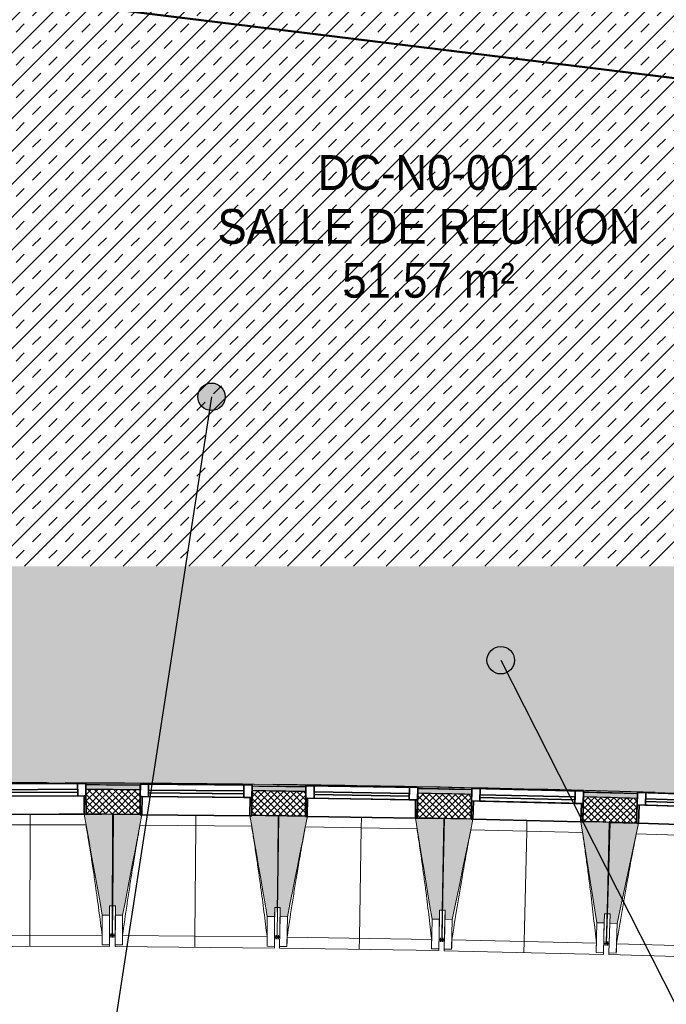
# Model space of a CAD drawing. Header units: centimetres. Extents: x -2631 to 3067, y -3659 to 381.
# Tile 4 of 149: x -2099 to -1746, y -2156 to -1619. Entities that reach past the tile are written whole.
import ezdxf

# ---------------------------------------------------------------- set-up
doc = ezdxf.new("R2010")
doc.units = ezdxf.units.CM
doc.linetypes.add('Tiret_2_', pattern=[0.25, 0.125, -0.125])
for name, color, linetype, lineweight in [('0-1', 7, 'Continuous', 5), ('ANNOTATIONS-2', 7, 'Continuous', 18), ('ANNOTATIONS-4', 7, 'Continuous', 50), ('HACHURE_C-3', 7, 'Continuous', 18), ('MENUISERIES', 7, 'Continuous', 18), ('MENUISERIES-1', 7, 'Continuous', 25), ('MUR', 7, 'Continuous', 25), ('MUR_C', 7, 'Continuous', 25), ('OSSATURE', 7, 'Continuous', 18), ('OSSATURE_C', 7, 'Continuous', 18), ('SERRU', 7, 'Continuous', 18), ('SOL', 7, 'Continuous', 25), ('Z', 7, 'Continuous', 18)]:
    doc.layers.add(name, color=color, linetype=linetype, lineweight=lineweight)
doc.layers.add('A-ANNO-NPLT', color=7, linetype='Continuous', lineweight=25, plot=False)
for name, color, linetype, lineweight, true_color in [('A-GLAZ-GLAS', 7, 'Continuous', 25, 0x5c63b1), ('ANNOTATIONS-3', 4, 'Tiret_2_', 100, 0x00ffff), ('ETIQUETTE-1', 9, 'Continuous', 30, 0x808080), ('HACHURE_C-2', 7, 'Continuous', 5, 0xdadada), ('MENUISERIES-2', 7, 'Continuous', 25, 0x5c63b1), ('OSSATURE-1', 7, 'Continuous', 5, 0x787878), ('OSSATURE-2', 5, 'Continuous', 25, 0x0000ff), ('SERRU-traverse-1', 7, 'Continuous', 18, 0xff8000), ('SOL-1', 3, 'Continuous', 5, 0x00ff00), ('TITRARCHI-1', 1, 'Continuous', 30, 0xff0000)]:
    doc.layers.add(name, color=color, linetype=linetype, lineweight=lineweight, true_color=true_color)
doc.styles.add('Arial', font='arial.ttf', dxfattribs={"width": 0.9, "height": 19})

# ---------------------------------------------------------------- blocks, each defined once
blk = doc.blocks.new('XXX_VIDE FENETRE - 590-V14-2021_015_1114_DCE_1_50_Sols')
at = {"layer": 'A-ANNO-NPLT'}
for p, q in [((-30.51, 0), (-30.51, -10)), ((-29.51, 0), (-30.51, 0)), ((-29.51, -10), (-29.51, 0)), ((30.51, 0), (29.51, 0)), ((29.51, 0), (29.51, -10)), ((30.51, -10), (30.51, 0)), ((-30.51, -10), (-29.51, -10)), ((-26.01, -10), (-30.51, -10)), ((-30.51, -10), (-30.51, -16.75)), ((-26.01, -16.75), (-26.01, -10)), ((26.01, -10), (26.01, -16.75)), ((30.51, -10), (26.01, -10)), ((29.51, -10), (30.51, -10)), ((30.51, -16.75), (30.51, -10)), ((-30.51, -16.75), (-26.01, -16.75)), ((26.01, -16.75), (30.51, -16.75))]:
    blk.add_line(p, q, dxfattribs=at)
at = {"layer": 'A-GLAZ-GLAS'}
for p, q in [((26.01, -12), (-26.01, -12)), ((-26.01, -12), (-26.01, -13.5)), ((-26.01, -13.5), (26.01, -13.5)), ((26.01, -13.5), (26.01, -12))]:
    blk.add_line(p, q, dxfattribs=at)
at = {"layer": 'MENUISERIES-1'}
for p, q in [((-30.51, 0), (29.55, 0)), ((-30.51, -10), (-30.51, 0)), ((-29.51, 0), (-29.51, -10)), ((29.51, 0), (-29.51, 0)), ((29.51, -0.21), (29.51, 0)), ((29.51, -10), (29.51, -0.27)), ((30.51, -0.28), (30.51, -10)), ((30.51, -10), (-30.51, -10)), ((-30.51, -16.75), (-30.51, -10)), ((-30.51, -10), (30.51, -10)), ((-29.51, -10), (29.51, -10)), ((-26.01, -10), (-26.01, -16.75)), ((26.01, -10), (-26.01, -10)), ((26.01, -16.75), (26.01, -10)), ((30.51, -10), (30.51, -16.75)), ((30.51, -16.75), (-30.51, -16.75)), ((-26.01, -16.75), (26.01, -16.75))]:
    blk.add_line(p, q, dxfattribs=at)
at = {"layer": 'MENUISERIES-2'}
for p, q in [((-26.01, -13.5), (-26.01, -12)), ((-26.01, -12), (26.01, -12)), ((26.01, -13.5), (-26.01, -13.5)), ((26.01, -12), (26.01, -13.5))]:
    blk.add_line(p, q, dxfattribs=at)
blk = doc.blocks.new('XXX_VIDE FENETRE - 590-389517-2021_015_1114_DCE_1_50_Sols')
at = {"layer": 'A-ANNO-NPLT'}
for p, q in [((-30.51, 0), (-30.51, -10)), ((-29.51, 0), (-30.51, 0)), ((-29.51, -10), (-29.51, 0)), ((30.51, 0), (29.51, 0)), ((29.51, 0), (29.51, -10)), ((30.51, -10), (30.51, 0)), ((-30.51, -10), (-29.51, -10)), ((-26.01, -10), (-30.51, -10)), ((-30.51, -10), (-30.51, -16.75)), ((-26.01, -16.75), (-26.01, -10)), ((26.01, -10), (26.01, -16.75)), ((30.51, -10), (26.01, -10)), ((29.51, -10), (30.51, -10)), ((30.51, -16.75), (30.51, -10)), ((-30.51, -16.75), (-26.01, -16.75)), ((26.01, -16.75), (30.51, -16.75))]:
    blk.add_line(p, q, dxfattribs=at)
at = {"layer": 'A-GLAZ-GLAS'}
for p, q in [((26.01, -12), (-26.01, -12)), ((-26.01, -12), (-26.01, -13.5)), ((-26.01, -13.5), (26.01, -13.5)), ((26.01, -13.5), (26.01, -12))]:
    blk.add_line(p, q, dxfattribs=at)
at = {"layer": 'MENUISERIES-1'}
for p, q in [((-29.51, 0), (29.51, 0)), ((29.51, 0), (-29.51, 0)), ((-30.51, -10), (-30.51, -0.07)), ((-29.51, -0.07), (-29.51, -10)), ((29.51, -10), (29.51, -0.07)), ((30.51, -0.07), (30.51, -10)), ((30.51, -10), (-30.51, -10)), ((-30.51, -16.75), (-30.51, -10)), ((-30.51, -10), (30.51, -10)), ((-29.51, -10), (29.51, -10)), ((-26.01, -10), (-26.01, -16.75)), ((26.01, -10), (-26.01, -10)), ((26.01, -16.75), (26.01, -10)), ((30.51, -10), (30.51, -16.75)), ((30.51, -16.75), (-30.51, -16.75)), ((-26.01, -16.75), (26.01, -16.75))]:
    blk.add_line(p, q, dxfattribs=at)
at = {"layer": 'MENUISERIES-2'}
for p, q in [((-26.01, -13.5), (-26.01, -12)), ((-26.01, -12), (26.01, -12)), ((26.01, -13.5), (-26.01, -13.5)), ((26.01, -12), (26.01, -13.5))]:
    blk.add_line(p, q, dxfattribs=at)
blk = doc.blocks.new('XXX_VIDE FENETRE - 590-V15-2021_015_1114_DCE_1_50_Sols')
at = {"layer": 'A-ANNO-NPLT'}
for p, q in [((-30.51, 0), (-30.51, -10)), ((-29.51, 0), (-30.51, 0)), ((-29.51, -10), (-29.51, 0)), ((30.51, 0), (29.51, 0)), ((29.51, 0), (29.51, -10)), ((30.51, -10), (30.51, 0)), ((-30.51, -10), (-29.51, -10)), ((-26.01, -10), (-30.51, -10)), ((-30.51, -10), (-30.51, -16.75)), ((-26.01, -16.75), (-26.01, -10)), ((26.01, -10), (26.01, -16.75)), ((30.51, -10), (26.01, -10)), ((29.51, -10), (30.51, -10)), ((30.51, -16.75), (30.51, -10)), ((-30.51, -16.75), (-26.01, -16.75)), ((26.01, -16.75), (30.51, -16.75))]:
    blk.add_line(p, q, dxfattribs=at)
at = {"layer": 'A-GLAZ-GLAS'}
for p, q in [((26.01, -12), (-26.01, -12)), ((-26.01, -12), (-26.01, -13.5)), ((-26.01, -13.5), (26.01, -13.5)), ((26.01, -13.5), (26.01, -12))]:
    blk.add_line(p, q, dxfattribs=at)
at = {"layer": 'MENUISERIES-1'}
for p, q in [((-29.51, 0), (29.51, 0)), ((29.51, 0), (-29.51, 0)), ((-30.51, -10), (-30.51, -0.07)), ((-29.51, -0.07), (-29.51, -10)), ((29.51, -10), (29.51, -0.07)), ((30.51, -0.07), (30.51, -10)), ((30.51, -10), (-30.51, -10)), ((-30.51, -16.75), (-30.51, -10)), ((-30.51, -10), (30.51, -10)), ((-29.51, -10), (29.51, -10)), ((-26.01, -10), (-26.01, -16.75)), ((26.01, -10), (-26.01, -10)), ((26.01, -16.75), (26.01, -10)), ((30.51, -10), (30.51, -16.75)), ((30.51, -16.75), (-30.49, -16.75)), ((-26.01, -16.75), (26.01, -16.75))]:
    blk.add_line(p, q, dxfattribs=at)
at = {"layer": 'MENUISERIES-2'}
for p, q in [((-26.01, -13.5), (-26.01, -12)), ((-26.01, -12), (26.01, -12)), ((26.01, -13.5), (-26.01, -13.5)), ((26.01, -12), (26.01, -13.5))]:
    blk.add_line(p, q, dxfattribs=at)
blk = doc.blocks.new('Garde-corps - Garde-corps-505471-2021_015_1114_DCE_1_50_Sols')
at = {"layer": 'SERRU-traverse-1'}
h = blk.add_hatch(color=256, dxfattribs=at)
h.paths.add_polyline_path([(-1509.15, -2050.85), (-1509.43, -2050.53), (-1519.95, -2050.13), (-1519.93, -2050.34), (-1509.15, -2050.85)])
h.paths.add_polyline_path([(-1580.92, -2047.67), (-1580.92, -2047.44), (-1610.43, -2046.2), (-1610.41, -2046.48), (-1581.03, -2047.66)])
h.paths.add_polyline_path([(-1671.41, -2044.22), (-1671.41, -2043.96), (-1693.01, -2043.24), (-1700.94, -2043.01), (-1700.92, -2043.24), (-1671.51, -2044.22)])
h.paths.add_polyline_path([(-1761.94, -2041.41), (-1761.94, -2041.14), (-1787.14, -2040.49), (-1791.46, -2040.4), (-1791.45, -2040.63), (-1762.01, -2041.41)])
h.paths.add_polyline_path([(-1852.47, -2039.22), (-1852.47, -2038.92), (-1882.01, -2038.39), (-1882, -2038.64), (-1852.53, -2039.22)])
h.paths.add_polyline_path([(-2308.9, -2037.77), (-2305.38, -2037.71), (-2305.39, -2037.43), (-2308.64, -2037.5), (-2308.87, -2037.74)])
h.paths.add_polyline_path([(-1943.02, -2037.66), (-1943.06, -2037.4), (-1972.47, -2037.01), (-1972.47, -2037.29), (-1943.06, -2037.66)])
h.paths.add_polyline_path([(-2244.36, -2037), (-2214.75, -2036.72), (-2214.76, -2036.49), (-2244.37, -2036.78), (-2244.36, -2036.99)])
h.paths.add_polyline_path([(-2033.49, -2036.73), (-2033.49, -2036.49), (-2063.22, -2036.29), (-2063.19, -2036.56), (-2033.55, -2036.73)])
h.paths.add_polyline_path([(-2153.73, -2036.47), (-2124.24, -2036.41), (-2124.24, -2036.17), (-2153.74, -2036.21), (-2153.73, -2036.44)])
for points in [[(-1509.43, -2050.53), (-1510.08, -2049.79), (-1629.26, -2044.76), (-1742.42, -2040.97), (-1853.41, -2038.19), (-1972.48, -2036.3), (-2086.55, -2035.49), (-2198.99, -2035.66), (-2307.96, -2036.8), (-2308.6, -2037.46), (-2305.38, -2037.41), (-2305.38, -2037.1), (-2244.37, -2036.39), (-2244.37, -2036.76), (-2214.75, -2036.41), (-2214.76, -2036.17), (-2153.74, -2035.89), (-2153.71, -2036.21), (-2124.24, -2036.15), (-2124.24, -2035.98), (-2063.22, -2035.7), (-2063.19, -2036.29), (-2033.49, -2036.46), (-2033.49, -2036.08), (-1972.47, -2036.68), (-1972.47, -2037.01), (-1953.32, -2037.22), (-1943.02, -2037.39), (-1943.01, -2037.01), (-1882, -2038.01), (-1882, -2038.39), (-1852.47, -2038.92), (-1852.46, -2038.57), (-1791.45, -2040), (-1791.45, -2040.37), (-1770.16, -2040.9), (-1761.93, -2041.14), (-1761.92, -2040.77), (-1700.92, -2042.6), (-1700.92, -2042.98), (-1678.64, -2043.7), (-1671.41, -2043.96), (-1671.39, -2043.59), (-1610.41, -2045.84), (-1610.41, -2046.2), (-1580.91, -2047.42), (-1580.89, -2047.03), (-1519.93, -2049.71), (-1519.93, -2050.08), (-1509.76, -2050.52)], [(-1510.08, -2049.79), (-1510.26, -2049.61), (-1625.94, -2044.7), (-1740.54, -2040.86), (-1797.91, -2039.4), (-1853.88, -2038.01), (-1971.23, -2036.14), (-2084.71, -2035.32), (-2193.9, -2035.44), (-2307.73, -2036.56), (-2307.9, -2036.74), (-2189.4, -2035.61), (-2074.08, -2035.53), (-1959.53, -2036.46), (-1847.86, -2038.32), (-1731.32, -2041.3), (-1620.36, -2045.09), (-1510.16, -2049.79)], [(-1510.24, -2049.61), (-1510.41, -2049.44), (-1576.69, -2046.56), (-1597.96, -2045.65), (-1635.13, -2044.21), (-1700.94, -2041.95), (-1738.05, -2040.74), (-1805.26, -2038.98), (-1864.49, -2037.64), (-1886.5, -2037.25), (-1938.7, -2036.38), (-1976.97, -2035.91), (-2022.84, -2035.47), (-2079.82, -2035.15), (-2136.7, -2035.14), (-2193.78, -2035.28), (-2224.49, -2035.51), (-2307.63, -2036.46), (-2307.67, -2036.56), (-2189.4, -2035.43), (-2074.47, -2035.35), (-1958.77, -2036.3), (-1845.9, -2038.2), (-1732.79, -2041.08), (-1619.9, -2044.94), (-1510.26, -2049.61)]]:
    blk.add_hatch(color=256, dxfattribs=at).paths.add_polyline_path(points)
for p, q in [((-2033.49, -2036.46), (-2063.21, -2036.57)), ((-2033.49, -2036.43), (-2051.22, -2036.32)), ((-2041.63, -2036.68), (-2042.83, -2036.67)), ((-2042.83, -2036.67), (-2041.63, -2036.68)), ((-1943.02, -2037.36), (-1958.91, -2037.15)), ((-1952.82, -2037.53), (-1953.84, -2037.52)), ((-1953.84, -2037.52), (-1952.82, -2037.53)), ((-1864.07, -2038.99), (-1864.83, -2038.97)), ((-1864.83, -2038.97), (-1864.07, -2038.99)), ((-1775.63, -2041.04), (-1776.7, -2041.01)), ((-1776.7, -2041.01), (-1775.63, -2041.04))]:
    blk.add_line(p, q, dxfattribs=at)
at = {"layer": 'SERRU-traverse-1', "flags": 128}
blk.add_lwpolyline([(-2006.66, -2036.07), (-2031.97, -2035.39), (-2075.7, -2035.55)], dxfattribs=at)
at = {"layer": 'SERRU-traverse-1'}
for radius, start, end in [(13044.68, 87.310169, 90.815427), (13044.86, 89.835073, 90.814662), (13044.86, 89.336655, 89.790083), (13044.86, 88.37491, 89.291333), (13043.97, 88.843215, 88.944631), (13043.97, 88.437759, 88.546818)]:
    blk.add_arc((-2122.26, -15080.1), radius, start, end, dxfattribs=at)
blk = doc.blocks.new('B02_ARC_rvt-1-2021_015_1114_DCE_1_50_Sols')
at = {"layer": 'HACHURE_C-2'}
h = blk.add_hatch(color=256, dxfattribs=at)
h.paths.add_polyline_path([(-1054.05, -2082.75), (-1053.84, -2080.26), (-1068.34, -2079.08), (-1068.54, -2081.57), (-1061.09, -2082.18)])
h.paths.add_polyline_path([(-1129.37, -2076.78), (-1129.17, -2074.29), (-1158.24, -2072.1), (-1158.42, -2074.6), (-1129.65, -2076.76)])
h.paths.add_polyline_path([(-1219.28, -2070.23), (-1219.1, -2067.74), (-1248.7, -2065.71), (-1248.86, -2068.21), (-1219.54, -2070.21)])
h.paths.add_polyline_path([(-1309.76, -2064.27), (-1309.59, -2061.77), (-1339.13, -2059.96), (-1339.28, -2062.46), (-1309.99, -2064.25)])
h.paths.add_polyline_path([(-1400.2, -2058.94), (-1400.05, -2056.44), (-1429.5, -2054.84), (-1429.63, -2057.34), (-1400.4, -2058.92)])
h.paths.add_polyline_path([(-1490.57, -2054.24), (-1490.44, -2051.74), (-1500.91, -2051.27), (-1501.11, -2053.73), (-1490.75, -2054.23)])
h.paths.add_polyline_path([(-1508.11, -2053.4), (-1507.9, -2050.91), (-1519.95, -2050.34), (-1520.06, -2052.84), (-1508.53, -2053.38)])
h.paths.add_polyline_path([(-1581.03, -2050.17), (-1580.92, -2047.67), (-1610.44, -2046.48), (-1610.53, -2048.97), (-1581.18, -2050.16)])
h.paths.add_polyline_path([(-1671.51, -2046.72), (-1671.41, -2044.22), (-1700.94, -2043.24), (-1701.02, -2045.74), (-1671.64, -2046.72)])
h.paths.add_polyline_path([(-1762.01, -2043.91), (-1761.94, -2041.41), (-1791.47, -2040.63), (-1791.53, -2043.12), (-1762.12, -2043.9)])
h.paths.add_polyline_path([(-1852.53, -2041.72), (-1852.53, -2039.22), (-1882.01, -2038.64), (-1882, -2041.14), (-1852.61, -2041.72)])
h.paths.add_polyline_path([(-2308.86, -2040.27), (-2305.35, -2040.22), (-2305.39, -2037.72), (-2308.9, -2037.77)])
h.paths.add_polyline_path([(-1943.06, -2040.16), (-1943.06, -2037.66), (-1972.48, -2037.29), (-1972.47, -2039.79), (-1943.12, -2040.16)])
h.paths.add_polyline_path([(-2244.33, -2039.5), (-2214.74, -2039.26), (-2214.76, -2036.76), (-2244.36, -2037)])
h.paths.add_polyline_path([(-2033.52, -2039.23), (-2033.55, -2036.73), (-2063.21, -2036.56), (-2063.19, -2039.06), (-2033.55, -2039.23)])
h.paths.add_polyline_path([(-2153.72, -2038.97), (-2124.22, -2038.93), (-2124.24, -2036.43), (-2153.73, -2036.47)])
at = {"layer": 'HACHURE_C-3'}
h = blk.add_hatch(dxfattribs=at)
h.set_pattern_fill('FP_1', color=256, style=0, pattern_type=2)
h.set_pattern_definition([(45, (0, 0), (-1.767767, 1.767767), []), (135, (0, 0), (-1.767767, -1.767767), [])])
h.paths.add_polyline_path([(-1055.15, -2096.21), (-1054.05, -2082.75), (-1068.54, -2081.57), (-1069.6, -2095.03), (-1061.29, -2095.7)])
h.paths.add_polyline_path([(-1130.43, -2090.24), (-1129.37, -2076.78), (-1158.42, -2074.6), (-1159.38, -2088.06), (-1130.44, -2090.24)])
h.paths.add_polyline_path([(-1220.25, -2083.69), (-1219.28, -2070.23), (-1248.86, -2068.21), (-1249.74, -2081.68), (-1220.26, -2083.69)])
h.paths.add_polyline_path([(-1310.63, -2077.74), (-1309.76, -2064.27), (-1339.28, -2062.46), (-1340.06, -2075.93), (-1310.63, -2077.74)])
h.paths.add_polyline_path([(-1400.97, -2072.41), (-1400.2, -2058.94), (-1429.63, -2057.34), (-1430.31, -2070.82), (-1400.98, -2072.41)])
h.paths.add_polyline_path([(-1491.26, -2067.72), (-1490.57, -2054.24), (-1520.06, -2052.84), (-1520.66, -2066.33), (-1491.26, -2067.72)])
h.paths.add_polyline_path([(-1581.62, -2063.65), (-1581.03, -2050.17), (-1610.53, -2048.97), (-1611.03, -2062.46), (-1581.62, -2063.65)])
h.paths.add_polyline_path([(-1672.01, -2060.21), (-1671.51, -2046.72), (-1701.02, -2045.74), (-1701.42, -2059.23), (-1672.01, -2060.21)])
h.paths.add_polyline_path([(-1762.41, -2057.4), (-1762.01, -2043.91), (-1791.53, -2043.12), (-1791.84, -2056.62), (-1762.42, -2057.4)])
h.paths.add_polyline_path([(-1852.84, -2055.22), (-1852.53, -2041.72), (-1882.05, -2041.14), (-1882.27, -2054.64), (-1852.84, -2055.22)])
h.paths.add_polyline_path([(-2311.15, -2053.8), (-2305.19, -2053.71), (-2305.39, -2040.22), (-2311.36, -2040.3), (-2311.3, -2044.21)])
h.paths.add_polyline_path([(-1943.28, -2053.66), (-1943.12, -2040.16), (-1972.5, -2039.79), (-1972.62, -2053.29), (-1943.28, -2053.66)])
h.paths.add_polyline_path([(-2244.18, -2053), (-2214.68, -2052.76), (-2214.76, -2039.26), (-2244.33, -2039.5), (-2244.28, -2044.21)])
h.paths.add_polyline_path([(-2033.64, -2052.73), (-2033.55, -2039.23), (-2063.2, -2039.06), (-2063.14, -2052.56), (-2033.64, -2052.73)])
h.paths.add_polyline_path([(-2153.66, -2052.47), (-2124.16, -2052.43), (-2124.24, -2038.93), (-2153.72, -2038.97), (-2153.7, -2044.21)])
at = {"layer": 'SOL-1'}
h = blk.add_hatch(color=256, dxfattribs=at)
h.paths.add_polyline_path([(-1510.39, -2049.44), (-1510.39, -2049.44), (-1509.87, -2043.77), (-1509.42, -2043.79), (-1509.07, -2039.52), (-1504.93, -2039.86), (-1504.92, -2039.71), (-1508.91, -2039.38), (-1501.93, -1955.28), (-1502.83, -1955.19), (-1502.4, -1950.01), (-1501.5, -1950.08), (-1501.22, -1946.7), (-1497.23, -1947.03), (-1497.23, -1946.78), (-1501.35, -1946.42), (-1500.99, -1942.16), (-1501.49, -1942.11), (-1499.31, -1916.35), (-1480.33, -1917.87), (-1441.07, -1444.64), (-1558.75, -1439.25), (-1593.81, -1437.89), (-1681.76, -1434.72), (-1723.66, -1433.42), (-1809.33, -1431.11), (-1844.6, -1430.34), (-1941.64, -1428.56), (-2059.97, -1427.5), (-2084.9, -1427.38), (-2170.43, -1427.39), (-2209.88, -1427.52), (-2316.89, -1428.47), (-2307.57, -2036.4), (-2238.94, -2035.66), (-2210.26, -2035.4), (-2184.17, -2035.25), (-2119.74, -2035.14), (-2069.52, -2035.21), (-2015.77, -2035.53), (-1953.63, -2036.18), (-1930.8, -2036.51), (-1850.74, -2037.91), (-1787.14, -2039.43), (-1728.9, -2041.04), (-1659.59, -2043.35), (-1614.74, -2044.97), (-1580.92, -2046.38), (-1510.39, -2049.44)])
h.paths.add_polyline_path([(-1580.91, -2047.44), (-1580.92, -2047.42), (-1603.71, -2046.46), (-1593.49, -2046.89), (-1580.92, -2047.44)])
h.paths.add_polyline_path([(-1675.84, -2043.8), (-1675.83, -2043.8), (-1695.2, -2043.15), (-1680.59, -2043.64), (-1677.89, -2043.73)])
h.paths.add_polyline_path([(-1766.64, -2041.01), (-1781.26, -2040.61), (-1770.16, -2040.91)])
h.paths.add_polyline_path([(-1510.06, -2040.05), (-1510.74, -2039.62), (-1510.82, -2039.46), (-1510.81, -2038.92), (-1510.67, -2038.56), (-1510.42, -2038.43), (-1509.85, -2038.28), (-1509.16, -2038.75), (-1509.16, -2038.94), (-1509.16, -2039.34), (-1509.32, -2039.72), (-1509.64, -2039.86), (-1510.06, -2040.05)])
h.paths.add_polyline_path([(-1858.92, -2038.81), (-1870.06, -2038.59), (-1858.96, -2038.81)])
h.paths.add_polyline_path([(-1943.02, -2037.41), (-1943.02, -2037.39), (-1943.02, -2037.41)])
h.paths.add_polyline_path([(-2033.49, -2036.49), (-2033.49, -2036.46), (-2049.95, -2036.35), (-2040.04, -2036.43), (-2033.49, -2036.49)])
h.paths.add_polyline_path([(-1507.42, -1964.24), (-1509.63, -1964.06), (-1508.5, -1951), (-1508.1, -1951.07), (-1508.07, -1951.04), (-1502.57, -1951.49), (-1502.82, -1953.83), (-1506.53, -1953.52), (-1507.42, -1964.23)])
h.paths.add_polyline_path([(-2067.14, -1917.12), (-2184.08, -1917.12), (-2184.08, -1557.12), (-1584.08, -1557.12), (-1584.08, -1917.12), (-1985.94, -1917.12)])
h.paths.add_polyline_path([(-1442.34, -1445.75), (-1442.34, -1445.75), (-1441.78, -1445.26)])
h.paths.add_polyline_path([(-1686.24, -1433.21), (-1686.26, -1433.14), (-1691.18, -1432.97), (-1700.94, -1432.73), (-1686.26, -1433.21)])
h.paths.add_polyline_path([(-1954.56, -1427.4), (-1954.56, -1427.39), (-1954.56, -1427.4)])
h.paths.add_polyline_path([(-1954.55, -1427.1), (-1954.56, -1427.08), (-1954.56, -1427.1)])
h.paths.add_polyline_path([(-2050.4, -1426.19), (-2067.67, -1426.03), (-2074.12, -1426.09), (-2056.72, -1426.16)])
at = {"layer": 'MUR'}
for p, q in [((-2063.14, -2052.56), (-2063.21, -2036.56)), ((-2033.49, -2036.73), (-2033.64, -2052.73)), ((-1972.62, -2053.29), (-1972.48, -2037.29)), ((-1943.02, -2037.66), (-1943.28, -2053.66)), ((-1882.27, -2054.64), (-1882.01, -2038.64)), ((-1852.47, -2039.22), (-1852.84, -2055.22)), ((-1791.84, -2056.62), (-1791.47, -2040.63)), ((-1761.94, -2041.41), (-1762.41, -2057.4)), ((-2063.14, -2052.56), (-2077.89, -2052.51))]:
    blk.add_line(p, q, dxfattribs=at)
at = {"layer": 'MUR_C'}
for p, q in [((-2063.21, -2036.56), (-2063.14, -2052.56)), ((-2033.64, -2052.73), (-2033.49, -2036.73)), ((-1972.48, -2037.29), (-1972.62, -2053.29)), ((-1943.28, -2053.66), (-1943.02, -2037.66)), ((-1882.01, -2038.64), (-1882.27, -2054.64)), ((-1852.84, -2055.22), (-1852.47, -2039.22)), ((-1791.47, -2040.63), (-1791.84, -2056.62)), ((-1762.41, -2057.4), (-1761.94, -2041.41))]:
    blk.add_line(p, q, dxfattribs=at)
for radius, start, end in [(13043.67, 89.610089, 89.740641), (13043.67, 89.212665, 89.342052), (13041.17, 89.610115, 89.74054), (13041.17, 89.212691, 89.342026), (13041.17, 88.814879, 88.944602), (13043.67, 88.814853, 88.944628), (13041.17, 88.417066, 88.54679), (13043.67, 88.41704, 88.546816), (13027.67, 89.610257, 89.739993), (13027.67, 89.212833, 89.34189), (13027.67, 88.81502, 88.944466), (13027.67, 88.417206, 88.546653)]:
    blk.add_arc((-2122.26, -15080.1), radius, start, end, dxfattribs=at)
at = {"layer": 'MENUISERIES'}
for name, p, rotation in [('XXX_VIDE FENETRE - 590-V14-2021_015_1114_DCE_1_50_Sols', (-2093.65, -2052.59), 180.2680427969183), ('XXX_VIDE FENETRE - 590-389517-2021_015_1114_DCE_1_50_Sols', (-2003.13, -2053.11), 179.4735047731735), ('XXX_VIDE FENETRE - 590-389517-2021_015_1114_DCE_1_50_Sols', (-1912.78, -2054.25), 179.0762357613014), ('XXX_VIDE FENETRE - 590-389517-2021_015_1114_DCE_1_50_Sols', (-1822.34, -2056.02), 178.6789667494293), ('XXX_VIDE FENETRE - 590-V15-2021_015_1114_DCE_1_50_Sols', (-1731.92, -2058.42), 178.2816977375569)]:
    blk.add_blockref(name, p, dxfattribs=dict(at, rotation=rotation))
at = {"layer": 'SERRU'}
blk.add_blockref('Garde-corps - Garde-corps-505471-2021_015_1114_DCE_1_50_Sols', (0, 0), dxfattribs=at)
blk = doc.blocks.new('20_MUR PREFA_01 - MODULE_01 B-3165811-2021_015_1114_DCE_1_50_Sols')
at = {"layer": 'Z'}
for p, q in [((0, 72.21), (0, 66.14)), ((0, 66.14), (0, 5.85)), ((0, 0.07), (0, 5.85))]:
    blk.add_line(p, q, dxfattribs=at)
blk = doc.blocks.new('B02_DC_STR_rvt-1-2021_015_1114_DCE_1_50_Sols')
at = {"layer": 'OSSATURE-1'}
for points in [[(-2050.27, -2107.63), (-2050.26, -2102.63), (-2048.76, -2102.63), (-2048.65, -2052.62), (-2064.15, -2052.59), (-2054.27, -2107.62)], [(-2043.14, -2107.68), (-2032.64, -2052.83), (-2033.64, -2052.83), (-2033.64, -2052.76), (-2048.13, -2052.62), (-2048.59, -2102.63), (-2047.09, -2102.65), (-2047.09, -2107.65), (-2045.73, -2107.66)], [(-1960.14, -2108.45), (-1960.09, -2103.45), (-1958.59, -2103.46), (-1958.13, -2053.45), (-1972.62, -2053.32), (-1972.62, -2053.39), (-1973.62, -2053.39), (-1964.14, -2108.41)], [(-1953.16, -2108.55), (-1942.29, -2053.77), (-1943.28, -2053.76), (-1943.28, -2053.69), (-1957.77, -2053.46), (-1958.58, -2103.46), (-1957.08, -2103.48), (-1957.16, -2108.48), (-1957.08, -2108.48)], [(-1870.17, -2109.89), (-1870.09, -2104.89), (-1868.59, -2104.91), (-1867.78, -2054.91), (-1882.27, -2054.67), (-1882.27, -2054.74), (-1883.27, -2054.74), (-1874.17, -2109.82), (-1873.34, -2109.84)], [(-1863.1, -2110.04), (-1851.85, -2055.34), (-1852.84, -2055.32), (-1852.84, -2055.25), (-1867.33, -2054.92), (-1868.48, -2104.91), (-1866.98, -2104.95), (-1867.1, -2109.95), (-1866.98, -2109.95)], [(-1780.12, -2111.95), (-1780.01, -2106.95), (-1778.51, -2106.99), (-1777.35, -2056.99), (-1791.84, -2056.66), (-1791.84, -2056.73), (-1792.83, -2056.73), (-1784.12, -2111.86)], [(-1773.05, -2112.16), (-1761.42, -2057.54), (-1762.42, -2057.51), (-1762.42, -2057.44), (-1776.9, -2057.01), (-1778.4, -2106.99), (-1776.9, -2107.04), (-1777.05, -2112.04), (-1776.9, -2112.04)]]:
    blk.add_hatch(color=256, dxfattribs=at).paths.add_polyline_path(points)
at = {"layer": 'ANNOTATIONS-3'}
for p, q in [((-2047.24, -2118.86), (-2050.3, -2118.84)), ((-1957.34, -2119.69), (-1960.24, -2119.65)), ((-1867.36, -2121.15), (-1870.35, -2121.09)), ((-1777.39, -2123.23), (-1780.38, -2123.16))]:
    blk.add_line(p, q, dxfattribs=at)
at = {"layer": 'MUR'}
for p, q in [((-2048.71, -2080.64), (-2048.39, -2080.64)), ((-1958.39, -2081.8), (-1958.23, -2081.8)), ((-1868.24, -2083.51), (-1867.99, -2083.52)), ((-1778.02, -2085.78), (-1777.76, -2085.79))]:
    blk.add_line(p, q, dxfattribs=at)
at = {"layer": 'OSSATURE'}
for p, q in [((-2093.65, -2052.59), (-2064.14, -2052.66)), ((-2032.64, -2052.83), (-1973.62, -2053.38)), ((-1942.28, -2053.77), (-1883.27, -2054.72)), ((-2063.14, -2058.44), (-2124.19, -2058.3)), ((-1972.66, -2059.17), (-2033.71, -2058.6)), ((-1882.35, -2060.52), (-1943.39, -2059.54)), ((-1851.85, -2055.34), (-1792.84, -2056.7)), ((-1761.42, -2057.54), (-1702.42, -2059.31)), ((-1791.96, -2062.5), (-1852.99, -2061.1)), ((-1701.58, -2065.12), (-1762.61, -2063.28)), ((-2050.26, -2102.63), (-2050.29, -2113.11)), ((-2048.76, -2102.63), (-2048.8, -2118.71)), ((-2048.74, -2118.71), (-2048.59, -2102.63)), ((-2047.19, -2113.13), (-2047.09, -2102.65)), ((-2054.27, -2107.62), (-2054.31, -2123.91)), ((-2050.27, -2107.63), (-2050.31, -2123.92)), ((-2047.29, -2123.93), (-2047.14, -2107.65)), ((-2043.29, -2123.97), (-2043.14, -2107.68)), ((-1960.09, -2103.45), (-1960.19, -2113.93)), ((-1958.84, -2119.54), (-1958.58, -2103.46)), ((-1958.59, -2103.46), (-1958.74, -2119.54)), ((-1957.25, -2113.97), (-1957.08, -2103.48)), ((-1870.09, -2104.89), (-1870.26, -2115.37)), ((-1868.85, -2120.99), (-1868.48, -2104.91)), ((-1868.59, -2104.91), (-1868.83, -2120.21)), ((-1867.22, -2115.43), (-1866.98, -2104.95)), ((-1780.01, -2106.95), (-1780.25, -2117.44)), ((-1778.88, -2123.06), (-1778.4, -2106.99)), ((-1778.51, -2106.99), (-1778.86, -2122.31)), ((-1777.21, -2117.52), (-1776.9, -2107.04)), ((-2050.29, -2113.11), (-2050.3, -2118.71)), ((-2047.24, -2118.72), (-2047.19, -2113.13)), ((-1964.14, -2108.41), (-1964.29, -2124.7)), ((-1960.14, -2108.45), (-1960.29, -2124.73)), ((-1957.42, -2124.77), (-1957.16, -2108.48)), ((-1953.42, -2124.83), (-1953.16, -2108.55)), ((-1874.17, -2109.82), (-1874.43, -2126.11)), ((-1870.17, -2109.89), (-1870.43, -2126.17)), ((-1867.47, -2126.23), (-1867.1, -2109.95)), ((-1863.47, -2126.32), (-1863.1, -2110.04)), ((-1784.12, -2111.86), (-1784.49, -2128.15)), ((-1780.12, -2111.95), (-1780.5, -2128.24)), ((-1777.54, -2128.32), (-1777.05, -2112.04)), ((-1773.54, -2128.44), (-1773.05, -2112.16)), ((-2133.27, -2118.57), (-2054.32, -2118.75)), ((-2050.3, -2118.84), (-2050.3, -2118.92)), ((-2048.8, -2118.85), (-2048.8, -2118.92)), ((-2048.74, -2118.92), (-2048.74, -2118.85)), ((-2047.24, -2118.93), (-2047.24, -2118.86)), ((-2043.21, -2118.81), (-1964.27, -2119.54)), ((-1960.19, -2113.93), (-1960.24, -2119.52)), ((-1957.34, -2119.56), (-1957.25, -2113.97)), ((-1870.26, -2115.37), (-1870.35, -2120.96)), ((-1867.35, -2121.02), (-1867.22, -2115.43)), ((-1780.25, -2117.44), (-1780.38, -2123.03)), ((-1777.38, -2123.11), (-1777.21, -2117.52)), ((-2054.31, -2123.91), (-2054.31, -2123.88)), ((-2050.31, -2123.92), (-2054.31, -2123.91)), ((-2050.31, -2123.89), (-2050.31, -2124.82)), ((-2050.3, -2118.92), (-2048.8, -2118.92)), ((-2048.74, -2118.92), (-2047.24, -2118.93)), ((-2047.29, -2124.84), (-2047.29, -2123.91)), ((-2043.29, -2123.97), (-2047.29, -2123.93)), ((-2043.28, -2123.95), (-2043.29, -2123.97)), ((-1960.24, -2119.66), (-1960.24, -2119.73)), ((-1960.24, -2119.73), (-1958.74, -2119.75)), ((-1958.84, -2119.75), (-1958.84, -2119.68)), ((-1958.84, -2119.75), (-1957.34, -2119.77)), ((-1958.74, -2119.68), (-1958.74, -2119.75)), ((-1957.34, -2119.77), (-1957.34, -2119.69)), ((-1953.31, -2119.68), (-1874.37, -2120.95)), ((-1870.35, -2121.09), (-1870.35, -2121.17)), ((-1870.35, -2121.17), (-1868.86, -2121.2)), ((-1868.86, -2121.2), (-1868.86, -2121.12)), ((-1868.86, -2121.2), (-1867.36, -2121.23)), ((-1867.36, -2121.23), (-1867.36, -2121.16)), ((-1863.33, -2121.17), (-1784.4, -2122.99)), ((-1780.38, -2123.16), (-1780.38, -2123.24)), ((-1780.38, -2123.24), (-1778.89, -2123.27)), ((-1778.89, -2123.28), (-1778.89, -2123.2)), ((-1778.89, -2123.28), (-1777.39, -2123.32)), ((-1777.39, -2123.32), (-1777.39, -2123.23)), ((-1773.36, -2123.28), (-1694.44, -2125.65)), ((-2137.31, -2124.63), (-2050.31, -2124.82)), ((-2047.29, -2124.84), (-1960.3, -2125.64)), ((-1964.29, -2124.7), (-1964.29, -2124.67)), ((-1960.29, -2124.73), (-1964.29, -2124.7)), ((-1960.29, -2124.71), (-1960.3, -2125.64)), ((-1957.43, -2125.67), (-1957.42, -2124.74)), ((-1957.43, -2125.67), (-1870.45, -2127.08)), ((-1953.42, -2124.83), (-1957.42, -2124.77)), ((-1953.42, -2124.81), (-1953.42, -2124.83)), ((-1874.43, -2126.11), (-1874.43, -2126.08)), ((-1870.43, -2126.17), (-1874.43, -2126.11)), ((-1870.43, -2126.15), (-1870.45, -2127.08)), ((-1867.49, -2127.14), (-1867.47, -2126.21)), ((-1867.49, -2127.14), (-1780.52, -2129.14)), ((-1863.47, -2126.32), (-1867.47, -2126.23)), ((-1863.47, -2126.3), (-1863.47, -2126.32)), ((-1784.49, -2128.15), (-1784.5, -2128.12)), ((-1780.5, -2128.24), (-1784.49, -2128.15)), ((-1780.5, -2128.21), (-1780.52, -2129.14)), ((-1777.57, -2129.22), (-1777.54, -2128.29)), ((-1777.57, -2129.22), (-1690.6, -2131.83)), ((-1773.54, -2128.44), (-1777.54, -2128.32)), ((-1773.54, -2128.41), (-1773.54, -2128.44))]:
    blk.add_line(p, q, dxfattribs=at)
at = {"layer": 'OSSATURE', "flags": 128}
for points in [[(-2054.31, -2123.88), (-2054.32, -2122.86), (-2054.32, -2121.83), (-2054.32, -2120.8), (-2054.32, -2119.78), (-2054.32, -2118.75)], [(-2043.21, -2118.81), (-2043.23, -2119.84), (-2043.24, -2120.87), (-2043.26, -2121.89), (-2043.27, -2122.92), (-2043.28, -2123.95)], [(-1964.29, -2124.67), (-1964.29, -2123.65), (-1964.28, -2122.62), (-1964.28, -2121.59), (-1964.27, -2120.57), (-1964.27, -2119.54)], [(-1953.31, -2119.68), (-1953.33, -2120.7), (-1953.35, -2121.73), (-1953.37, -2122.76), (-1953.4, -2123.78), (-1953.42, -2124.81)], [(-1874.43, -2126.08), (-1874.42, -2125.06), (-1874.41, -2124.03), (-1874.4, -2123), (-1874.38, -2121.98), (-1874.37, -2120.95)], [(-1863.33, -2121.17), (-1863.36, -2122.19), (-1863.39, -2123.22), (-1863.41, -2124.25), (-1863.44, -2125.27), (-1863.47, -2126.3)], [(-1784.5, -2128.12), (-1784.48, -2127.09), (-1784.46, -2126.07), (-1784.44, -2125.04), (-1784.42, -2124.02), (-1784.4, -2122.99)], [(-1773.36, -2123.28), (-1773.4, -2124.31), (-1773.43, -2125.33), (-1773.47, -2126.36), (-1773.5, -2127.39), (-1773.54, -2128.41)]]:
    blk.add_lwpolyline(points, dxfattribs=at)
at = {"layer": 'OSSATURE'}
for points, knots in [([(-2054.32, -2118.75), (-2054.9, -2114.19), (-2055.8, -2107.36), (-2057.04, -2098.25), (-2058.09, -2090.85), (-2059.26, -2082.89), (-2060.56, -2074.36), (-2061.86, -2066.2), (-2062.73, -2060.9), (-2063.15, -2058.44)], [0, 0, 0, 0, 0.2222222, 0.3333333, 0.4444444, 0.5833333, 0.7222222, 0.8611111, 0.9816328, 0.9816328, 0.9816328, 0.9816328]), ([(-2033.7, -2058.6), (-2034.45, -2062.76), (-2035.57, -2069.19), (-2037.03, -2077.9), (-2038.23, -2085.28), (-2039.48, -2093.23), (-2041.2, -2104.6), (-2042.42, -2113.12), (-2043.21, -2118.81)], [0.0183454, 0.0183454, 0.0183454, 0.0183454, 0.2222222, 0.3333333, 0.4444444, 0.5833333, 0.7222222, 1, 1, 1, 1]), ([(-1964.27, -2119.54), (-1964.81, -2114.98), (-1965.66, -2108.14), (-1966.85, -2099.02), (-1967.84, -2091.61), (-1968.95, -2083.64), (-1970.2, -2075.1), (-1971.44, -2066.94), (-1972.28, -2061.63), (-1972.67, -2059.17)], [0, 0, 0, 0, 0.2222222, 0.3333333, 0.4444444, 0.5833333, 0.7222222, 0.8611111, 0.9816328, 0.9816328, 0.9816328, 0.9816328]), ([(-1943.38, -2059.53), (-1944.16, -2063.69), (-1945.33, -2070.11), (-1946.85, -2078.81), (-1948.1, -2086.18), (-1949.4, -2094.12), (-1951.2, -2105.48), (-1952.48, -2113.99), (-1953.31, -2119.68)], [0.0183454, 0.0183454, 0.0183454, 0.0183454, 0.2222222, 0.3333333, 0.4444444, 0.5833333, 0.7222222, 1, 1, 1, 1]), ([(-1874.37, -2120.95), (-1874.89, -2116.38), (-1875.69, -2109.54), (-1876.81, -2100.42), (-1877.75, -2093), (-1878.81, -2085.02), (-1879.99, -2076.48), (-1881.18, -2068.3), (-1881.98, -2062.99), (-1882.36, -2060.52)], [0, 0, 0, 0, 0.2222222, 0.3333333, 0.4444444, 0.5833333, 0.7222222, 0.8611111, 0.9816328, 0.9816328, 0.9816328, 0.9816328]), ([(-1852.98, -2061.1), (-1853.79, -2065.24), (-1855, -2071.66), (-1856.58, -2080.35), (-1857.88, -2087.71), (-1859.24, -2095.64), (-1861.12, -2106.98), (-1862.46, -2115.49), (-1863.33, -2121.17)], [0.0183454, 0.0183454, 0.0183454, 0.0183454, 0.2222222, 0.3333333, 0.4444444, 0.5833333, 0.7222222, 1, 1, 1, 1]), ([(-1784.4, -2122.99), (-1784.88, -2118.42), (-1785.64, -2111.57), (-1786.7, -2102.44), (-1787.59, -2095.01), (-1788.59, -2087.03), (-1789.71, -2078.48), (-1790.84, -2070.31), (-1791.6, -2065.01), (-1791.96, -2062.55)], [0, 0, 0, 0, 0.2222222, 0.3333333, 0.4444444, 0.5833333, 0.7222222, 0.8611111, 0.9808641, 0.9808641, 0.9808641, 0.9808641]), ([(-1762.59, -2063.28), (-1763.43, -2067.43), (-1764.69, -2073.83), (-1766.33, -2082.51), (-1767.68, -2089.86), (-1769.1, -2097.78), (-1771.05, -2109.11), (-1772.45, -2117.61), (-1773.36, -2123.28)], [0.0183454, 0.0183454, 0.0183454, 0.0183454, 0.2222222, 0.3333333, 0.4444444, 0.5833333, 0.7222222, 1, 1, 1, 1])]:
    blk.add_open_spline(points, degree=3, knots=knots, dxfattribs=at)
at = {"layer": 'OSSATURE_C'}
for p, q in [((-2048.65, -2052.62), (-2064.15, -2052.59)), ((-2048.76, -2102.63), (-2048.65, -2052.62)), ((-2048.13, -2052.62), (-2048.59, -2102.63)), ((-2033.64, -2052.76), (-2048.13, -2052.62)), ((-1958.13, -2053.45), (-1972.63, -2053.32)), ((-1958.59, -2103.46), (-1958.13, -2053.45)), ((-1957.77, -2053.46), (-1958.58, -2103.46)), ((-1943.28, -2053.69), (-1957.77, -2053.46)), ((-1867.78, -2054.91), (-1882.28, -2054.67)), ((-1868.59, -2104.91), (-1867.78, -2054.91)), ((-1867.33, -2054.92), (-1868.48, -2104.91)), ((-1852.84, -2055.25), (-1867.33, -2054.92)), ((-1777.35, -2056.99), (-1791.85, -2056.66)), ((-1778.51, -2106.99), (-1777.35, -2056.99)), ((-1776.9, -2057.01), (-1778.4, -2106.99)), ((-1762.42, -2057.44), (-1776.9, -2057.01)), ((-2050.27, -2107.63), (-2050.26, -2102.63)), ((-2050.26, -2102.63), (-2048.76, -2102.63)), ((-2048.59, -2102.63), (-2047.09, -2102.65)), ((-2047.09, -2102.65), (-2047.14, -2107.65)), ((-2054.27, -2107.62), (-2050.27, -2107.63)), ((-2047.14, -2107.65), (-2043.14, -2107.68)), ((-1960.14, -2108.45), (-1960.09, -2103.45)), ((-1960.09, -2103.45), (-1958.59, -2103.46)), ((-1958.58, -2103.46), (-1957.08, -2103.48)), ((-1957.08, -2103.48), (-1957.16, -2108.48)), ((-1870.17, -2109.89), (-1870.09, -2104.89)), ((-1870.09, -2104.89), (-1868.59, -2104.91)), ((-1868.48, -2104.91), (-1866.98, -2104.95)), ((-1866.98, -2104.95), (-1867.1, -2109.95)), ((-1780.12, -2111.95), (-1780.01, -2106.95)), ((-1780.01, -2106.95), (-1778.51, -2106.99)), ((-1778.4, -2106.99), (-1776.9, -2107.04)), ((-1776.9, -2107.04), (-1777.05, -2112.04)), ((-1964.14, -2108.41), (-1960.14, -2108.45)), ((-1957.16, -2108.48), (-1953.16, -2108.55)), ((-1874.17, -2109.82), (-1870.17, -2109.89)), ((-1867.1, -2109.95), (-1863.1, -2110.04)), ((-1784.12, -2111.86), (-1780.12, -2111.95)), ((-1777.05, -2112.04), (-1773.05, -2112.16))]:
    blk.add_line(p, q, dxfattribs=at)
at = {"layer": 'OSSATURE_C', "flags": 128}
for points in [[(-2064.15, -2052.59), (-2062.91, -2059.47), (-2061.68, -2066.35), (-2060.45, -2073.22), (-2059.21, -2080.1), (-2057.98, -2086.98), (-2056.74, -2093.86), (-2055.51, -2100.74), (-2054.27, -2107.62)], [(-2043.14, -2107.68), (-2041.82, -2100.82), (-2040.51, -2093.95), (-2039.2, -2087.09), (-2037.88, -2080.22), (-2036.57, -2073.36), (-2035.26, -2066.5), (-2033.94, -2059.63), (-2032.63, -2052.77)], [(-1973.63, -2053.31), (-1972.45, -2060.2), (-1971.26, -2067.08), (-1970.07, -2073.97), (-1968.89, -2080.86), (-1967.7, -2087.75), (-1966.51, -2094.63), (-1965.33, -2101.52), (-1964.14, -2108.41)], [(-1953.16, -2108.55), (-1951.8, -2101.69), (-1950.44, -2094.84), (-1949.08, -2087.98), (-1947.71, -2081.13), (-1946.35, -2074.27), (-1944.99, -2067.42), (-1943.63, -2060.56), (-1942.27, -2053.71)], [(-1883.28, -2054.66), (-1882.14, -2061.55), (-1881, -2068.45), (-1879.86, -2075.34), (-1878.72, -2082.24), (-1877.58, -2089.13), (-1876.45, -2096.03), (-1875.31, -2102.93), (-1874.17, -2109.82)], [(-1863.1, -2110.04), (-1861.69, -2103.19), (-1860.28, -2096.35), (-1858.87, -2089.5), (-1857.47, -2082.66), (-1856.06, -2075.81), (-1854.65, -2068.97), (-1853.24, -2062.12), (-1851.83, -2055.27)], [(-1792.85, -2056.63), (-1791.76, -2063.54), (-1790.67, -2070.44), (-1789.57, -2077.34), (-1788.48, -2084.25), (-1787.39, -2091.15), (-1786.3, -2098.05), (-1785.21, -2104.96), (-1784.12, -2111.86)], [(-1773.05, -2112.16), (-1771.6, -2105.32), (-1770.14, -2098.48), (-1768.68, -2091.65), (-1767.23, -2084.81), (-1765.77, -2077.98), (-1764.32, -2071.14), (-1762.86, -2064.31), (-1761.41, -2057.47)]]:
    blk.add_lwpolyline(points, dxfattribs=at)
at = {"layer": 'SOL'}
for p, q in [((-2064.15, -2052.59), (-2054.54, -2052.61)), ((-2048.65, -2052.64), (-2048.8, -2118.71)), ((-1958.62, -2106.02), (-1957.77, -2053.47)), ((-1953.13, -2053.53), (-1943.28, -2053.69)), ((-1882.28, -2054.67), (-1871.23, -2054.85)), ((-1867.78, -2054.92), (-1868.83, -2120.21)), ((-1778.86, -2122.31), (-1776.9, -2057.01)), ((-1776.9, -2057.01), (-1762.42, -2057.44)), ((-2048.8, -2118.71), (-2050.3, -2118.71)), ((-2050.3, -2118.71), (-2050.3, -2118.84)), ((-2047.24, -2118.86), (-2050.3, -2118.84)), ((-2050.3, -2118.84), (-2047.24, -2118.86)), ((-1957.34, -2119.69), (-1960.24, -2119.65)), ((-1960.24, -2119.65), (-1957.34, -2119.69)), ((-1957.34, -2119.56), (-1958.84, -2119.54)), ((-1957.34, -2119.69), (-1957.34, -2119.56)), ((-1868.85, -2120.99), (-1870.35, -2120.96)), ((-1870.35, -2120.96), (-1870.35, -2121.09)), ((-1867.36, -2121.15), (-1870.35, -2121.09)), ((-1870.35, -2121.09), (-1867.36, -2121.15)), ((-1780.38, -2123.16), (-1777.39, -2123.23)), ((-1777.38, -2123.11), (-1778.88, -2123.06)), ((-1777.39, -2123.23), (-1777.38, -2123.11))]:
    blk.add_line(p, q, dxfattribs=at)
at = {"layer": 'OSSATURE-2'}
for p, rotation in [((-2093.65, -2052.52), 179.8707737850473), ((-2003.13, -2053.04), 179.4735047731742), ((-1912.78, -2054.18), 179.0762357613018), ((-1822.34, -2055.95), 178.6789667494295)]:
    blk.add_blockref('20_MUR PREFA_01 - MODULE_01 B-3165811-2021_015_1114_DCE_1_50_Sols', p, dxfattribs=dict(at, rotation=rotation))

msp = doc.modelspace()

# ---------------------------------------------------------------- hatches: boundary and pattern name
at = {"layer": 'ANNOTATIONS-2'}
h = msp.add_hatch(dxfattribs=at)
h.set_pattern_fill('FP_3', color=256, style=0, pattern_type=2)
h.set_pattern_definition([(45, (0, 0), (-8.980256, 8.980256), []), (45, (8.98, 0), (-8.980256, 8.980256), [6.35, -6.35])])
h.paths.add_polyline_path([(-1902.07, -1917.12), (-1584.08, -1917.12), (-1584.08, -1557.12), (-2184.08, -1557.12), (-2184.08, -1917.12), (-2131.93, -1917.12)])
at = {"layer": 'TITRARCHI-1'}
h = msp.add_hatch(color=256, dxfattribs=at)
edge = h.paths.add_edge_path()
edge.add_arc((-1994.63, -1824.55), 7.5, 0, 360)
h = msp.add_hatch(color=256, dxfattribs=at)
edge = h.paths.add_edge_path()
edge.add_arc((-1836.65, -1968.46), 7.5, 0, 360)

# ---------------------------------------------------------------- linework, layer by layer
at = {"layer": 'ANNOTATIONS-4'}
msp.add_line((-2587.1, -1546.76), (1928.98, -2101.27), dxfattribs=at)
at = {"layer": 'TITRARCHI-1'}
for p, q in [((-1994.63, -1824.55), (-2053.57, -2207.85)), ((-1836.65, -1968.46), (-1710.84, -2216.19))]:
    msp.add_line(p, q, dxfattribs=at)
for centre in [(-1994.63, -1824.55), (-1836.65, -1968.46)]:
    msp.add_circle(centre, 7.5, dxfattribs=at)

# ---------------------------------------------------------------- block references
at = {"layer": '0-1'}
for name in ['B02_DC_STR_rvt-1-2021_015_1114_DCE_1_50_Sols', 'B02_ARC_rvt-1-2021_015_1114_DCE_1_50_Sols']:
    msp.add_blockref(name, (0, 0), dxfattribs=at)

# ---------------------------------------------------------------- texts
at = {"layer": 'ETIQUETTE-1', "char_height": 19, "attachment_point": 1, "style": 'Arial'}
for s, insert, width in [('DC-N0-001', (-1936.59, -1692.57), 145.7468), ('SALLE DE REUNION', (-1991.35, -1722.01), 278.1455), ('51.57 m²', (-1923.19, -1751.44), 113.2784)]:
    msp.add_mtext(s, dxfattribs=dict(at, insert=insert, width=width))

doc.saveas('drawing.dxf')
